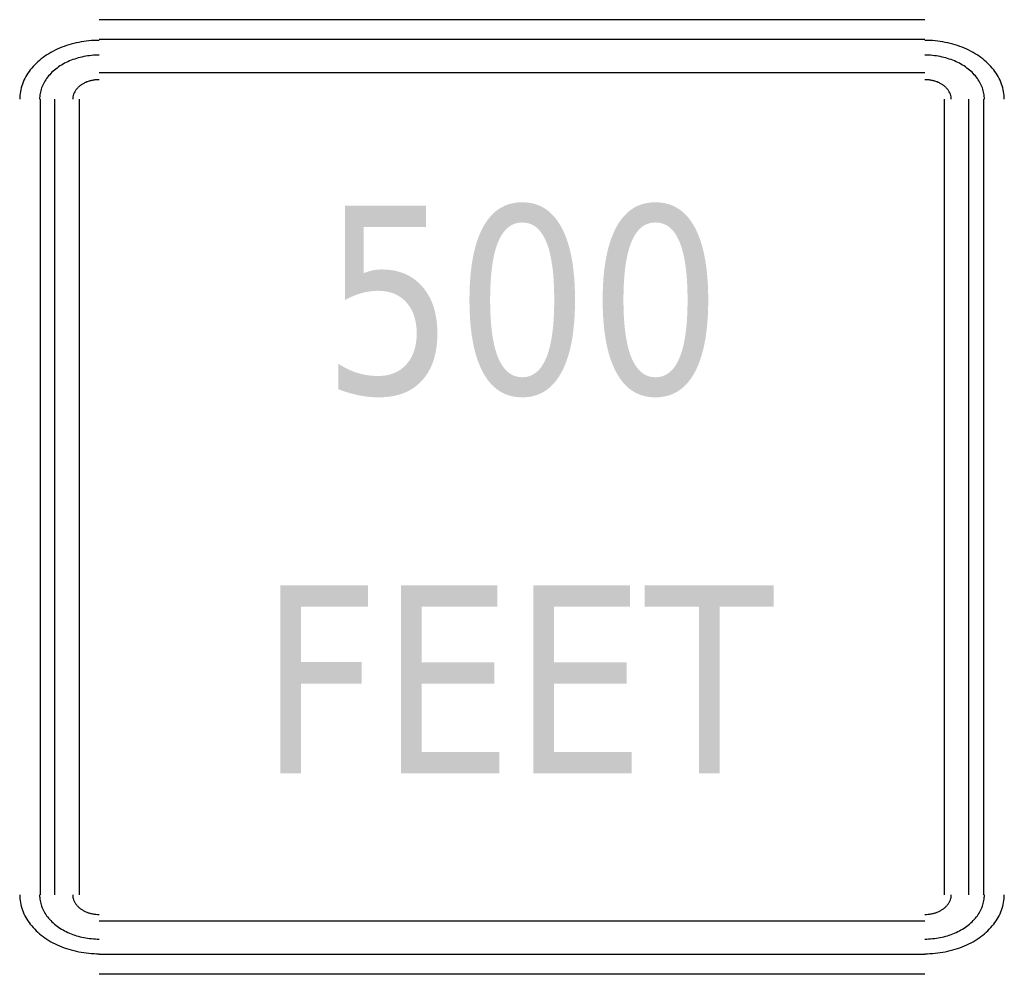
# Model space of a CAD drawing. Header units: inches. Extents: x -0.5 to 0.5, y -0.48 to 0.48.
import ezdxf

# ---------------------------------------------------------------- set-up
doc = ezdxf.new("R2010")
doc.units = ezdxf.units.IN
doc.header["$MEASUREMENT"] = 0

msp = doc.modelspace()

# ---------------------------------------------------------------- hatches: boundary and pattern name
h = msp.add_hatch(color=7)
edge = h.paths.add_edge_path()
edge.add_line((-0.1697, 0.2958), (-0.0872, 0.2958))
edge.add_line((-0.0872, 0.2958), (-0.0872, 0.2741))
edge.add_line((-0.0872, 0.2741), (-0.1505, 0.2741))
edge.add_line((-0.1505, 0.2741), (-0.1505, 0.2273))
edge.add_spline(control_points=[(-0.1505, 0.2273), (-0.1474, 0.2286), (-0.1444, 0.2295), (-0.1413, 0.2302), (-0.1383, 0.2308), (-0.1352, 0.2311), (-0.1322, 0.2311), (-0.1148, 0.2311), (-0.1011, 0.2253), (-0.091, 0.2136), (-0.0809, 0.2019), (-0.0758, 0.1861), (-0.0758, 0.1662), (-0.0758, 0.1456), (-0.081, 0.1296), (-0.0914, 0.1183), (-0.1018, 0.1069), (-0.1164, 0.1012), (-0.1354, 0.1012), (-0.1419, 0.1012), (-0.1486, 0.1019), (-0.1553, 0.1032), (-0.162, 0.1046), (-0.169, 0.1066), (-0.1763, 0.1094)], knot_values=[0, 0, 0, 0, 1, 1, 1, 2, 2, 2, 3, 3, 3, 4, 4, 4, 5, 5, 5, 6, 6, 6, 7, 7, 7, 8, 8, 8, 8], degree=3, periodic=0)
edge.add_line((-0.1763, 0.1094), (-0.1763, 0.1353))
edge.add_spline(control_points=[(-0.1763, 0.1353), (-0.17, 0.1312), (-0.1636, 0.128), (-0.1569, 0.126), (-0.1503, 0.124), (-0.1432, 0.1229), (-0.1358, 0.1229), (-0.1238, 0.1229), (-0.1143, 0.1268), (-0.1073, 0.1346), (-0.1003, 0.1423), (-0.0968, 0.1529), (-0.0968, 0.1662), (-0.0968, 0.1795), (-0.1003, 0.19), (-0.1073, 0.1977), (-0.1143, 0.2055), (-0.1238, 0.2094), (-0.1358, 0.2094), (-0.1415, 0.2094), (-0.1471, 0.2086), (-0.1527, 0.2071), (-0.1582, 0.2055), (-0.1639, 0.2032), (-0.1697, 0.1999)], knot_values=[0, 0, 0, 0, 1, 1, 1, 2, 2, 2, 3, 3, 3, 4, 4, 4, 5, 5, 5, 6, 6, 6, 7, 7, 7, 8, 8, 8, 8], degree=3, periodic=0)
edge.add_line((-0.1697, 0.1999), (-0.1697, 0.2958))
h = msp.add_hatch(color=7)
edge = h.paths.add_edge_path()
edge.add_spline(control_points=[(0.0104, 0.2993), (0.0278, 0.2993), (0.041, 0.2908), (0.0502, 0.2739), (0.0594, 0.257), (0.064, 0.2324), (0.064, 0.2002), (0.064, 0.168), (0.0594, 0.1435), (0.0502, 0.1266), (0.041, 0.1096), (0.0278, 0.1012), (0.0104, 0.1012), (-0.007, 0.1012), (-0.0203, 0.1096), (-0.0295, 0.1266), (-0.0386, 0.1435), (-0.0432, 0.168), (-0.0432, 0.2002), (-0.0432, 0.2324), (-0.0386, 0.257), (-0.0295, 0.2739), (-0.0203, 0.2908), (-0.007, 0.2993), (0.0104, 0.2993)], knot_values=[0, 0, 0, 0, 1, 1, 1, 2, 2, 2, 3, 3, 3, 4, 4, 4, 5, 5, 5, 6, 6, 6, 7, 7, 7, 8, 8, 8, 8], degree=3, periodic=0)
edge = h.paths.add_edge_path(flags=0)
edge.add_spline(control_points=[(0.0104, 0.2788), (-0.0004, 0.2788), (-0.0085, 0.2723), (-0.014, 0.2592), (-0.0195, 0.2461), (-0.0222, 0.2264), (-0.0222, 0.2002), (-0.0222, 0.174), (-0.0195, 0.1544), (-0.014, 0.1413), (-0.0085, 0.1282), (-0.0004, 0.1216), (0.0104, 0.1216), (0.0212, 0.1216), (0.0294, 0.1282), (0.0348, 0.1413), (0.0402, 0.1544), (0.0429, 0.174), (0.0429, 0.2002), (0.0429, 0.2264), (0.0402, 0.2461), (0.0348, 0.2592), (0.0294, 0.2723), (0.0212, 0.2788), (0.0104, 0.2788)], knot_values=[0, 0, 0, 0, 1, 1, 1, 2, 2, 2, 3, 3, 3, 4, 4, 4, 5, 5, 5, 6, 6, 6, 7, 7, 7, 8, 8, 8, 8], degree=3, periodic=0)
h = msp.add_hatch(color=7)
edge = h.paths.add_edge_path()
edge.add_spline(control_points=[(0.1457, 0.2993), (0.1631, 0.2993), (0.1764, 0.2908), (0.1856, 0.2739), (0.1947, 0.257), (0.1993, 0.2324), (0.1993, 0.2002), (0.1993, 0.168), (0.1947, 0.1435), (0.1856, 0.1266), (0.1764, 0.1096), (0.1631, 0.1012), (0.1457, 0.1012), (0.1283, 0.1012), (0.115, 0.1096), (0.1059, 0.1266), (0.0967, 0.1435), (0.0921, 0.168), (0.0921, 0.2002), (0.0921, 0.2324), (0.0967, 0.257), (0.1059, 0.2739), (0.115, 0.2908), (0.1283, 0.2993), (0.1457, 0.2993)], knot_values=[0, 0, 0, 0, 1, 1, 1, 2, 2, 2, 3, 3, 3, 4, 4, 4, 5, 5, 5, 6, 6, 6, 7, 7, 7, 8, 8, 8, 8], degree=3, periodic=0)
edge = h.paths.add_edge_path(flags=0)
edge.add_spline(control_points=[(0.1457, 0.2788), (0.1349, 0.2788), (0.1268, 0.2723), (0.1214, 0.2592), (0.1159, 0.2461), (0.1132, 0.2264), (0.1132, 0.2002), (0.1132, 0.174), (0.1159, 0.1544), (0.1214, 0.1413), (0.1268, 0.1282), (0.1349, 0.1216), (0.1457, 0.1216), (0.1566, 0.1216), (0.1647, 0.1282), (0.1701, 0.1413), (0.1756, 0.1544), (0.1783, 0.174), (0.1783, 0.2002), (0.1783, 0.2264), (0.1756, 0.2461), (0.1701, 0.2592), (0.1647, 0.2723), (0.1566, 0.2788), (0.1457, 0.2788)], knot_values=[0, 0, 0, 0, 1, 1, 1, 2, 2, 2, 3, 3, 3, 4, 4, 4, 5, 5, 5, 6, 6, 6, 7, 7, 7, 8, 8, 8, 8], degree=3, periodic=0)
for points in [[(-0.2352, -0.0896), (-0.1461, -0.0896), (-0.1461, -0.1114), (-0.2142, -0.1114), (-0.2142, -0.1676), (-0.1527, -0.1676), (-0.1527, -0.1894), (-0.2142, -0.1894), (-0.2142, -0.2806), (-0.2352, -0.2806), (-0.2352, -0.0896)], [(-0.1128, -0.0896), (-0.0148, -0.0896), (-0.0148, -0.1114), (-0.0918, -0.1114), (-0.0918, -0.1679), (-0.0179, -0.1679), (-0.0179, -0.1896), (-0.0918, -0.1896), (-0.0918, -0.2588), (-0.0128, -0.2588), (-0.0128, -0.2806), (-0.1128, -0.2806), (-0.1128, -0.0896)], [(0.0216, -0.0896), (0.1197, -0.0896), (0.1197, -0.1114), (0.0426, -0.1114), (0.0426, -0.1679), (0.1165, -0.1679), (0.1165, -0.1896), (0.0426, -0.1896), (0.0426, -0.2588), (0.1216, -0.2588), (0.1216, -0.2806), (0.0216, -0.2806), (0.0216, -0.0896)], [(0.1347, -0.0896), (0.2659, -0.0896), (0.2659, -0.1114), (0.2108, -0.1114), (0.2108, -0.2806), (0.1898, -0.2806), (0.1898, -0.1114), (0.1347, -0.1114), (0.1347, -0.0896)]]:
    msp.add_hatch(color=7).paths.add_polyline_path(points)

# ---------------------------------------------------------------- linework, layer by layer
at = {"color": 7}
for p, q in [((0.4193, 0.4847), (-0.4194, 0.4847)), ((0.4193, 0.4645), (-0.4194, 0.4645)), ((0.4193, 0.4308), (-0.4194, 0.4308)), ((-0.479, -0.404), (-0.479, 0.4039)), ((-0.4642, -0.404), (-0.4642, 0.4039)), ((-0.4393, -0.404), (-0.4393, 0.4039)), ((0.4392, -0.404), (0.4392, 0.4039)), ((0.4641, -0.404), (0.4641, 0.4039)), ((0.4792, -0.404), (0.4792, 0.4039)), ((0.4193, -0.4309), (-0.4194, -0.4309)), ((0.4193, -0.4646), (-0.4194, -0.4646)), ((0.4193, -0.4847), (-0.4194, -0.4847))]:
    msp.add_line(p, q, dxfattribs=at)
for points in [[(-0.4192, 0.4637), (-0.4227, 0.4637), (-0.4262, 0.4636), (-0.4297, 0.4632), (-0.4332, 0.4629), (-0.4367, 0.4624), (-0.4401, 0.4617), (-0.4435, 0.461), (-0.4468, 0.4602), (-0.45, 0.4592), (-0.4533, 0.4582), (-0.4565, 0.4571), (-0.4596, 0.4557), (-0.4626, 0.4545), (-0.4655, 0.453), (-0.4683, 0.4514), (-0.4711, 0.4499), (-0.4738, 0.4481), (-0.4763, 0.4462), (-0.4787, 0.4444), (-0.481, 0.4425), (-0.4832, 0.4404), (-0.4853, 0.4384), (-0.4873, 0.4362), (-0.4892, 0.4338), (-0.4909, 0.4316), (-0.4924, 0.4293), (-0.4938, 0.4269), (-0.4951, 0.4245), (-0.4963, 0.422), (-0.4972, 0.4194), (-0.4981, 0.4169), (-0.4988, 0.4143), (-0.4993, 0.4117), (-0.4998, 0.4091), (-0.5, 0.4065), (-0.5, 0.4039)], [(0.5, 0.4039), (0.5, 0.4065), (0.4998, 0.4091), (0.4993, 0.4117), (0.4988, 0.4143), (0.4981, 0.4169), (0.4972, 0.4194), (0.4963, 0.422), (0.4951, 0.4245), (0.4938, 0.4269), (0.4924, 0.4293), (0.4909, 0.4316), (0.4892, 0.4338), (0.4873, 0.4362), (0.4853, 0.4384), (0.4832, 0.4404), (0.481, 0.4425), (0.4787, 0.4444), (0.4763, 0.4462), (0.4738, 0.4481), (0.4711, 0.4499), (0.4683, 0.4514), (0.4655, 0.453), (0.4626, 0.4545), (0.4596, 0.4557), (0.4565, 0.4571), (0.4533, 0.4582), (0.45, 0.4592), (0.4468, 0.4602), (0.4435, 0.461), (0.4401, 0.4617), (0.4367, 0.4624), (0.4332, 0.4629), (0.4297, 0.4632), (0.4262, 0.4636), (0.4227, 0.4637), (0.4192, 0.4637)], [(-0.4192, 0.4488), (-0.4218, 0.4488), (-0.4245, 0.4486), (-0.4271, 0.4484), (-0.4297, 0.4481), (-0.4323, 0.4478), (-0.4349, 0.4472), (-0.4374, 0.4467), (-0.4399, 0.4461), (-0.4423, 0.4454), (-0.4448, 0.4446), (-0.4472, 0.4438), (-0.4495, 0.4428), (-0.4517, 0.4418), (-0.4539, 0.4407), (-0.456, 0.4396), (-0.4581, 0.4384), (-0.4601, 0.4371), (-0.4621, 0.4356), (-0.4639, 0.4343), (-0.4656, 0.4328), (-0.4672, 0.4313), (-0.4688, 0.4297), (-0.4703, 0.4281), (-0.4717, 0.4263), (-0.473, 0.4247), (-0.4741, 0.4229), (-0.4751, 0.4211), (-0.4762, 0.4193), (-0.477, 0.4174), (-0.4777, 0.4155), (-0.4784, 0.4136), (-0.4789, 0.4117), (-0.4793, 0.4098), (-0.4796, 0.4078), (-0.4798, 0.4058), (-0.4798, 0.4039)], [(0.4798, 0.4039), (0.4798, 0.4058), (0.4796, 0.4078), (0.4793, 0.4098), (0.4789, 0.4117), (0.4784, 0.4136), (0.4777, 0.4155), (0.477, 0.4174), (0.4762, 0.4193), (0.4751, 0.4211), (0.4741, 0.4229), (0.473, 0.4247), (0.4717, 0.4263), (0.4703, 0.4281), (0.4688, 0.4297), (0.4672, 0.4313), (0.4656, 0.4328), (0.4639, 0.4343), (0.4621, 0.4356), (0.4601, 0.4371), (0.4581, 0.4384), (0.456, 0.4396), (0.4539, 0.4407), (0.4517, 0.4418), (0.4495, 0.4428), (0.4472, 0.4438), (0.4448, 0.4446), (0.4423, 0.4454), (0.4399, 0.4461), (0.4374, 0.4467), (0.4349, 0.4472), (0.4323, 0.4478), (0.4297, 0.4481), (0.4271, 0.4484), (0.4245, 0.4486), (0.4218, 0.4488), (0.4192, 0.4488)], [(-0.4192, 0.4238), (-0.4204, 0.4238), (-0.4216, 0.4238), (-0.4227, 0.4237), (-0.4239, 0.4235), (-0.425, 0.4234), (-0.4262, 0.4231), (-0.4273, 0.4229), (-0.4284, 0.4226), (-0.4295, 0.4223), (-0.4306, 0.422), (-0.4316, 0.4216), (-0.4327, 0.4211), (-0.4337, 0.4207), (-0.4346, 0.4202), (-0.4356, 0.4197), (-0.4365, 0.4192), (-0.4374, 0.4186), (-0.4383, 0.418), (-0.4391, 0.4174), (-0.4398, 0.4167), (-0.4405, 0.4161), (-0.4413, 0.4154), (-0.4419, 0.4146), (-0.4425, 0.4138), (-0.4431, 0.4131), (-0.4436, 0.4123), (-0.4441, 0.4115), (-0.4445, 0.4107), (-0.4449, 0.4099), (-0.4452, 0.409), (-0.4455, 0.4082), (-0.4458, 0.4073), (-0.4459, 0.4065), (-0.4461, 0.4056), (-0.4461, 0.4047), (-0.4461, 0.4039)], [(0.4461, 0.4039), (0.4461, 0.4047), (0.4461, 0.4056), (0.4459, 0.4065), (0.4458, 0.4073), (0.4455, 0.4082), (0.4452, 0.409), (0.4449, 0.4099), (0.4445, 0.4107), (0.4441, 0.4115), (0.4436, 0.4123), (0.4431, 0.4131), (0.4425, 0.4138), (0.4419, 0.4146), (0.4413, 0.4154), (0.4405, 0.4161), (0.4398, 0.4167), (0.4391, 0.4174), (0.4383, 0.418), (0.4374, 0.4186), (0.4365, 0.4192), (0.4356, 0.4197), (0.4346, 0.4202), (0.4337, 0.4207), (0.4327, 0.4211), (0.4316, 0.4216), (0.4306, 0.422), (0.4295, 0.4223), (0.4284, 0.4226), (0.4273, 0.4229), (0.4262, 0.4231), (0.425, 0.4234), (0.4239, 0.4235), (0.4227, 0.4237), (0.4216, 0.4238), (0.4204, 0.4238), (0.4192, 0.4238)], [(-0.5, -0.404), (-0.5, -0.4066), (-0.4998, -0.4093), (-0.4993, -0.4118), (-0.4988, -0.4144), (-0.4981, -0.417), (-0.4972, -0.4195), (-0.4963, -0.4221), (-0.4951, -0.4246), (-0.4938, -0.427), (-0.4924, -0.4294), (-0.4909, -0.4317), (-0.4892, -0.4339), (-0.4873, -0.4363), (-0.4853, -0.4385), (-0.4832, -0.4406), (-0.481, -0.4426), (-0.4787, -0.4446), (-0.4763, -0.4463), (-0.4738, -0.4482), (-0.4711, -0.45), (-0.4683, -0.4516), (-0.4655, -0.4532), (-0.4626, -0.4546), (-0.4596, -0.4558), (-0.4565, -0.4572), (-0.4533, -0.4584), (-0.45, -0.4593), (-0.4468, -0.4603), (-0.4435, -0.4612), (-0.4401, -0.4618), (-0.4367, -0.4625), (-0.4332, -0.463), (-0.4297, -0.4634), (-0.4262, -0.4637), (-0.4227, -0.4639), (-0.4192, -0.4639)], [(-0.4798, -0.404), (-0.4798, -0.406), (-0.4796, -0.4079), (-0.4793, -0.4099), (-0.4789, -0.4118), (-0.4784, -0.4137), (-0.4777, -0.4156), (-0.477, -0.4176), (-0.4762, -0.4194), (-0.4751, -0.4213), (-0.4741, -0.4231), (-0.473, -0.4248), (-0.4717, -0.4264), (-0.4703, -0.4282), (-0.4688, -0.4299), (-0.4672, -0.4314), (-0.4656, -0.433), (-0.4639, -0.4344), (-0.4621, -0.4357), (-0.4601, -0.4372), (-0.4581, -0.4385), (-0.456, -0.4397), (-0.4539, -0.4409), (-0.4517, -0.4419), (-0.4495, -0.4429), (-0.4472, -0.4439), (-0.4448, -0.4448), (-0.4423, -0.4455), (-0.4399, -0.4462), (-0.4374, -0.4469), (-0.4349, -0.4474), (-0.4323, -0.4479), (-0.4297, -0.4483), (-0.4271, -0.4485), (-0.4245, -0.4488), (-0.4218, -0.4489), (-0.4192, -0.4489)], [(-0.4461, -0.404), (-0.4461, -0.4049), (-0.4461, -0.4057), (-0.4459, -0.4066), (-0.4458, -0.4075), (-0.4455, -0.4083), (-0.4452, -0.4091), (-0.4449, -0.41), (-0.4445, -0.4109), (-0.4441, -0.4117), (-0.4436, -0.4125), (-0.4431, -0.4132), (-0.4425, -0.414), (-0.4419, -0.4147), (-0.4413, -0.4155), (-0.4405, -0.4162), (-0.4398, -0.4169), (-0.4391, -0.4175), (-0.4383, -0.4181), (-0.4374, -0.4187), (-0.4365, -0.4193), (-0.4356, -0.4198), (-0.4346, -0.4204), (-0.4337, -0.4208), (-0.4327, -0.4213), (-0.4316, -0.4217), (-0.4306, -0.4221), (-0.4295, -0.4224), (-0.4284, -0.4228), (-0.4273, -0.423), (-0.4262, -0.4233), (-0.425, -0.4235), (-0.4239, -0.4237), (-0.4227, -0.4238), (-0.4216, -0.4239), (-0.4204, -0.4239), (-0.4192, -0.4239)], [(0.4192, -0.4639), (0.4227, -0.4639), (0.4262, -0.4637), (0.4297, -0.4634), (0.4332, -0.463), (0.4367, -0.4625), (0.4401, -0.4618), (0.4435, -0.4612), (0.4468, -0.4603), (0.45, -0.4593), (0.4533, -0.4584), (0.4565, -0.4572), (0.4596, -0.4558), (0.4626, -0.4546), (0.4655, -0.4532), (0.4683, -0.4516), (0.4711, -0.45), (0.4738, -0.4482), (0.4763, -0.4463), (0.4787, -0.4446), (0.481, -0.4426), (0.4832, -0.4406), (0.4853, -0.4385), (0.4873, -0.4363), (0.4892, -0.4339), (0.4909, -0.4317), (0.4924, -0.4294), (0.4938, -0.427), (0.4951, -0.4246), (0.4963, -0.4221), (0.4972, -0.4195), (0.4981, -0.417), (0.4988, -0.4144), (0.4993, -0.4118), (0.4998, -0.4093), (0.5, -0.4066), (0.5, -0.404)], [(0.4192, -0.4489), (0.4218, -0.4489), (0.4245, -0.4488), (0.4271, -0.4485), (0.4297, -0.4483), (0.4323, -0.4479), (0.4349, -0.4474), (0.4374, -0.4469), (0.4399, -0.4462), (0.4423, -0.4455), (0.4448, -0.4448), (0.4472, -0.4439), (0.4495, -0.4429), (0.4517, -0.4419), (0.4539, -0.4409), (0.456, -0.4397), (0.4581, -0.4385), (0.4601, -0.4372), (0.4621, -0.4357), (0.4639, -0.4344), (0.4656, -0.433), (0.4672, -0.4314), (0.4688, -0.4299), (0.4703, -0.4282), (0.4717, -0.4264), (0.473, -0.4248), (0.4741, -0.4231), (0.4751, -0.4213), (0.4762, -0.4194), (0.477, -0.4176), (0.4777, -0.4156), (0.4784, -0.4137), (0.4789, -0.4118), (0.4793, -0.4099), (0.4796, -0.4079), (0.4798, -0.406), (0.4798, -0.404)], [(0.4192, -0.4239), (0.4204, -0.4239), (0.4216, -0.4239), (0.4227, -0.4238), (0.4239, -0.4237), (0.425, -0.4235), (0.4262, -0.4233), (0.4273, -0.423), (0.4284, -0.4228), (0.4295, -0.4224), (0.4306, -0.4221), (0.4316, -0.4217), (0.4327, -0.4213), (0.4337, -0.4208), (0.4346, -0.4204), (0.4356, -0.4198), (0.4365, -0.4193), (0.4374, -0.4187), (0.4383, -0.4181), (0.4391, -0.4175), (0.4398, -0.4169), (0.4405, -0.4162), (0.4413, -0.4155), (0.4419, -0.4147), (0.4425, -0.414), (0.4431, -0.4132), (0.4436, -0.4125), (0.4441, -0.4117), (0.4445, -0.4109), (0.4449, -0.41), (0.4452, -0.4091), (0.4455, -0.4083), (0.4458, -0.4075), (0.4459, -0.4066), (0.4461, -0.4057), (0.4461, -0.4049), (0.4461, -0.404)]]:
    msp.add_open_spline(points, degree=3, knots=[0, 0, 0, 0, 1, 1, 1, 2, 2, 2, 3, 3, 3, 4, 4, 4, 5, 5, 5, 6, 6, 6, 7, 7, 7, 8, 8, 8, 9, 9, 9, 10, 10, 10, 11, 11, 11, 12, 12, 12, 12], dxfattribs=at)

doc.saveas('drawing.dxf')
